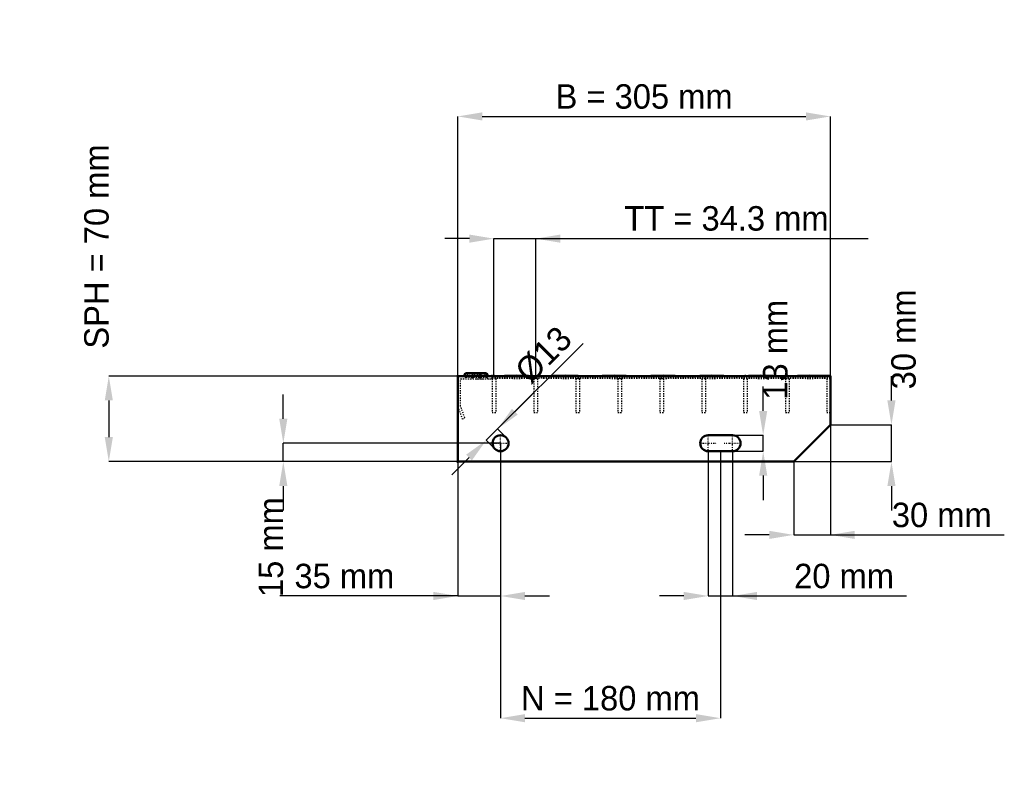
# Model space of a CAD drawing. Header units: millimetres. Extents: x -359 to 447, y -257 to 362.
import ezdxf

# ---------------------------------------------------------------- set-up
doc = ezdxf.new("R2010")
doc.units = ezdxf.units.MM
doc.linetypes.add('Center', pattern=[1.5, 0.45, -0.5, 0.05, -0.5])
doc.linetypes.add('Dashed', pattern=[2, 1, -1])
for name, color, linetype, lineweight in [('2d ConnectionPoints', 7, 'Continuous', 50), ('AM_0', 7, 'Continuous', 50), ('AM_5', 3, 'Continuous', 25), ('AM_7', 7, 'Center', 25), ('AM_9', 6, 'Dashed', 25)]:
    doc.layers.add(name, color=color, linetype=linetype, lineweight=lineweight)
doc.dimstyles.new('ISO-25', dxfattribs={"dimtxt": 2.5, "dimasz": 2.5, "dimexe": 1.25, "dimexo": 0.625, "dimtad": 1, "dimtxsty": 'Standard', "dimcen": 2.5, "dimadec": 0, "dimazin": 0, "dimtfac": 1, "dimtmove": 0, "dimatfit": 3, "dimfxl": 1, "dimarcsym": 0})

# ---------------------------------------------------------------- blocks, each defined once
blk = doc.blocks.new('1_ioia2gfblk3twgu510dmku9xd________0_in_L10002316SP33034383350_0')
at = {"layer": 'AM_0'}
for p, q in [((28, 70), (48, 70.33)), ((48, 70.33), (68, 70)), ((48, 70.33), (48, 70)), ((68, 70), (88, 70.33)), ((88, 70.33), (108, 70)), ((88, 70.33), (88, 70)), ((108, 70), (128, 70.33)), ((128, 70.33), (148, 70)), ((128, 70.33), (128, 70)), ((148, 70), (168, 70.33)), ((168, 70.33), (188, 70)), ((168, 70.33), (168, 70)), ((188, 70), (208, 70.33)), ((208, 70.33), (228, 70)), ((208, 70.33), (208, 70)), ((228, 70), (248, 70.33)), ((248, 70.33), (268, 70)), ((248, 70.33), (248, 70)), ((268, 70), (288, 70.33)), ((288, 70.33), (305, 70.05)), ((288, 70.33), (288, 70)), ((305, 70.01), (305, 70.05)), ((305, 70), (305, 70.01))]:
    blk.add_line(p, q, dxfattribs=at)
at = {"layer": 'AM_9'}
for p, q in [((28, 70), (68, 68.4)), ((28, 68.4), (68, 70)), ((28, 68.4), (48, 68.07)), ((48, 70), (48, 68.07)), ((48, 68.07), (68, 68.4)), ((68, 70), (108, 68.4)), ((68, 68.4), (108, 70)), ((68, 70), (68, 68.4)), ((68, 68.4), (88, 68.07)), ((88, 70), (88, 68.07)), ((88, 68.07), (108, 68.4)), ((108, 70), (148, 68.4)), ((108, 68.4), (148, 70)), ((108, 70), (108, 68.4)), ((108, 68.4), (128, 68.07)), ((128, 70), (128, 68.07)), ((128, 68.07), (148, 68.4)), ((148, 70), (188, 68.4)), ((148, 68.4), (188, 70)), ((148, 70), (148, 68.4)), ((148, 68.4), (168, 68.07)), ((168, 70), (168, 68.07)), ((168, 68.07), (188, 68.4)), ((188, 70), (228, 68.4)), ((188, 70), (188, 68.4)), ((188, 68.4), (228, 70)), ((188, 68.4), (208, 68.07)), ((208, 70), (208, 68.07)), ((208, 68.07), (228, 68.4)), ((228, 70), (268, 68.4)), ((228, 70), (228, 68.4)), ((228, 68.4), (268, 70)), ((228, 68.4), (248, 68.07)), ((248, 70), (248, 68.07)), ((248, 68.07), (268, 68.4)), ((268, 70), (305, 68.52)), ((268, 70), (268, 68.4)), ((268, 68.4), (305, 69.88)), ((268, 68.4), (288, 68.07)), ((288, 70), (288, 68.07)), ((288, 68.07), (305, 68.35))]:
    blk.add_line(p, q, dxfattribs=at)
blk = doc.blocks.new('2_L1000350381323FRONT_0_in_L10002316SP33034383350_0')
at = {"layer": 'AM_0'}
for p, q in [((6.43, 72.46), (5.01, 70)), ((6.43, 72.46), (23.57, 72.46)), ((18.99, 70), (17.57, 72.46)), ((24.99, 70), (23.57, 72.46))]:
    blk.add_line(p, q, dxfattribs=at)
at = {"layer": 'AM_7'}
for p, q in [((12, 73), (12, 67.5)), ((18, 73), (18, 67.5))]:
    blk.add_line(p, q, dxfattribs=at)
at = {"layer": 'AM_9'}
for p, q in [((2.25, 67.75), (28, 67.75)), ((2.25, 45.4), (2.25, 67.75)), ((7.89, 71.62), (6.3, 68.87)), ((23.7, 68.87), (6.3, 68.87)), ((6.43, 72.46), (7.89, 71.62)), ((22.11, 71.62), (7.89, 71.62)), ((12.43, 72.46), (11.01, 70)), ((13.89, 71.62), (12.3, 68.87)), ((12.43, 72.46), (13.89, 71.62)), ((16.11, 71.62), (17.57, 72.46)), ((17.7, 68.87), (16.11, 71.62)), ((19.28, 67.81), (21.08, 67.75)), ((22.11, 71.62), (23.57, 72.46)), ((23.7, 68.87), (22.11, 71.62)), ((28, 67.75), (28, 70)), ((0, 45), (3.64, 35)), ((5.75, 35.77), (2.25, 45.4)), ((3.64, 35), (5.75, 35.77))]:
    blk.add_line(p, q, dxfattribs=at)
blk.add_lwpolyline([(14.92, 67.75), (16.46, 67.8), (18, 67.84), (19.28, 67.81)], dxfattribs=at)
for centre, start, end in [((4.35, 70), 270, 330), ((10.35, 70), 270, 330), ((19.65, 70), 210, 270), ((25.65, 70), 210, 270)]:
    blk.add_arc(centre, 2.25, start, end, dxfattribs=at)
blk = doc.blocks.new('3_L100003038133HORIZONTAL1_0_in_L10002316SP33034383350_0')
at = {"layer": 'AM_9'}
for p, q in [((302, 70), (302, 40)), ((302, 68.0685), (305, 68.0685)), ((305, 40), (302, 40))]:
    blk.add_line(p, q, dxfattribs=at)
blk = doc.blocks.new('4_L100003038133HORIZONTAL2_0_in_L10002316SP33034383350_0')
at = {"layer": 'AM_9'}
for p, q in [((268.31, 70), (268.31, 40)), ((268.31, 68.0685), (271.31, 68.0685)), ((271.31, 70), (271.31, 40)), ((271.31, 40), (268.31, 40))]:
    blk.add_line(p, q, dxfattribs=at)
blk = doc.blocks.new('5_L100003038133HORIZONTAL3_0_in_L10002316SP33034383350_0')
at = {"layer": 'AM_9'}
for p, q in [((233.98, 70), (233.98, 40)), ((233.98, 68.0685), (236.98, 68.0685)), ((236.98, 70), (236.98, 40)), ((236.98, 40), (233.98, 40))]:
    blk.add_line(p, q, dxfattribs=at)
blk = doc.blocks.new('6_L100003038133HORIZONTAL4_0_in_L10002316SP33034383350_0')
at = {"layer": 'AM_9'}
for p, q in [((199.65, 70), (199.65, 40)), ((199.65, 68.0685), (202.65, 68.0685)), ((202.65, 70), (202.65, 40)), ((202.65, 40), (199.65, 40))]:
    blk.add_line(p, q, dxfattribs=at)
blk = doc.blocks.new('7_L100003038133HORIZONTAL5_0_in_L10002316SP33034383350_0')
at = {"layer": 'AM_9'}
for p, q in [((165.32, 70), (165.32, 40)), ((165.32, 68.0685), (168.32, 68.0685)), ((168.32, 70), (168.32, 40)), ((168.32, 40), (165.32, 40))]:
    blk.add_line(p, q, dxfattribs=at)
blk = doc.blocks.new('8_L100003038133HORIZONTAL6_0_in_L10002316SP33034383350_0')
at = {"layer": 'AM_9'}
for p, q in [((130.99, 70), (130.99, 40)), ((130.99, 68.0685), (133.99, 68.0685)), ((133.99, 70), (133.99, 40)), ((133.99, 40), (130.99, 40))]:
    blk.add_line(p, q, dxfattribs=at)
blk = doc.blocks.new('9_L100003038133HORIZONTAL7_0_in_L10002316SP33034383350_0')
at = {"layer": 'AM_9'}
for p, q in [((96.66, 70), (96.66, 40)), ((96.66, 68.0685), (99.66, 68.0685)), ((99.66, 70), (99.66, 40)), ((99.66, 40), (96.66, 40))]:
    blk.add_line(p, q, dxfattribs=at)
blk = doc.blocks.new('10_L100003038133HORIZONTAL8_0_in_L10002316SP33034383350_0')
at = {"layer": 'AM_9'}
for p, q in [((62.33, 70), (62.33, 40)), ((62.33, 68.0685), (65.33, 68.0685)), ((65.33, 70), (65.33, 40)), ((65.33, 40), (62.33, 40))]:
    blk.add_line(p, q, dxfattribs=at)
blk = doc.blocks.new('11_L100003038133HORIZONTAL9_0_in_L10002316SP33034383350_0')
at = {"layer": 'AM_9'}
for p, q in [((28, 70), (28, 40)), ((28, 68.0685), (31, 68.0685)), ((31, 70), (31, 40)), ((31, 40), (28, 40))]:
    blk.add_line(p, q, dxfattribs=at)
blk = doc.blocks.new('12_L3051000350334332703LEFT_0_in_L10002316SP33034383350_0')
at = {"layer": 'AM_0'}
for p, q in [((305, 70), (0, 70)), ((0, 70), (0, 0)), ((305, 30), (305, 70)), ((275, 0), (305, 30)), ((225, 21.5), (205, 21.5)), ((205, 8.5), (225, 8.5)), ((0, 0), (275, 0))]:
    blk.add_line(p, q, dxfattribs=at)
blk.add_circle((35, 15), 6.5, dxfattribs=at)
for centre, start, end in [((205, 15), 90, 270), ((225, 15), 270, 90)]:
    blk.add_arc(centre, 6.5, start, end, dxfattribs=at)
at = {"layer": 'AM_7'}
for p, q in [((35, 8.175), (35, 21.825)), ((205, 8.175), (205, 21.825)), ((225, 8.175), (225, 21.825)), ((28.175, 15), (41.825, 15)), ((198.175, 15), (211.825, 15)), ((218.175, 15), (231.825, 15))]:
    blk.add_line(p, q, dxfattribs=at)
blk = doc.blocks.new('*D13')
at = {"layer": 'AM_5', "color": 0, "lineweight": -2}
for p, q in [((0, 70), (0, 282.46)), ((20, 282.46), (285, 282.46)), ((305, 70), (305, 282.46))]:
    blk.add_line(p, q, dxfattribs=at)
at = {"layer": 'AM_5', "color": 0}
for points in [[(20, 285.79), (20, 279.13), (0, 282.46)], [(285, 279.13), (285, 285.79), (305, 282.46)]]:
    blk.add_solid(points, dxfattribs=at)
at = {"layer": 'Defpoints', "color": 0}
for p in [(305, 282.46), (0, 70), (305, 70)]:
    blk.add_point(p, dxfattribs=at)
at = {"layer": 'AM_5', "color": 0, "insert": (152.5, 298.67), "char_height": 20, "attachment_point": 5}
blk.add_mtext('B = 305 mm', dxfattribs=at)
blk = doc.blocks.new('*D14')
at = {"layer": 'AM_5', "color": 0, "lineweight": -2}
for p, q in [((9.5, 182.46), (-10.5, 182.46)), ((29.5, 70), (29.5, 182.46)), ((29.5, 182.46), (63.83, 182.46)), ((63.83, 70), (63.83, 182.46)), ((63.83, 182.46), (336.06, 182.46)), ((83.83, 182.46), (103.83, 182.46))]:
    blk.add_line(p, q, dxfattribs=at)
at = {"layer": 'AM_5', "color": 0}
for points in [[(9.5, 179.13), (9.5, 185.79), (29.5, 182.46)], [(83.83, 185.79), (83.83, 179.13), (63.83, 182.46)]]:
    blk.add_solid(points, dxfattribs=at)
at = {"layer": 'Defpoints', "color": 0}
for p in [(63.83, 182.46), (29.5, 70), (63.83, 70)]:
    blk.add_point(p, dxfattribs=at)
at = {"layer": 'AM_5', "color": 0, "insert": (219.95, 198.89), "char_height": 20, "attachment_point": 5}
blk.add_mtext('TT = 34.3 mm', dxfattribs=at)
blk = doc.blocks.new('*D15')
at = {"layer": 'AM_5', "color": 0, "lineweight": -2}
for p, q in [((0, 70), (-285.71, 70)), ((-285.71, 50), (-285.71, 20)), ((0, 0), (-285.71, 0))]:
    blk.add_line(p, q, dxfattribs=at)
at = {"layer": 'AM_5', "color": 0}
for points in [[(-282.38, 50), (-289.05, 50), (-285.71, 70)], [(-289.05, 20), (-282.38, 20), (-285.71, 0)]]:
    blk.add_solid(points, dxfattribs=at)
at = {"layer": 'Defpoints', "color": 0}
for p in [(0, 70), (-285.71, 0), (0, 0)]:
    blk.add_point(p, dxfattribs=at)
at = {"layer": 'AM_5', "color": 0, "insert": (-295.71, 176), "char_height": 20, "attachment_point": 5, "rotation": 90}
blk.add_mtext('SPH = 70 mm', dxfattribs=at)
blk = doc.blocks.new('*D16')
at = {"layer": 'AM_5', "color": 0, "lineweight": -2}
for p, q in [((-142.86, 35), (-142.86, 55)), ((35, 15), (-142.86, 15)), ((-142.86, 0), (-142.86, 15)), ((0, 0), (-142.86, 0)), ((-142.86, -20), (-142.86, -40))]:
    blk.add_line(p, q, dxfattribs=at)
at = {"layer": 'AM_5', "color": 0}
for points in [[(-146.19, 35), (-139.52, 35), (-142.86, 15)], [(-139.52, -20), (-146.19, -20), (-142.86, 0)]]:
    blk.add_solid(points, dxfattribs=at)
at = {"layer": 'Defpoints', "color": 0}
for p in [(-142.86, 15), (35, 15), (0, 0)]:
    blk.add_point(p, dxfattribs=at)
at = {"layer": 'AM_5', "color": 0, "insert": (-152.86, -70), "char_height": 20, "attachment_point": 5, "rotation": 90}
blk.add_mtext('15 mm', dxfattribs=at)
blk = doc.blocks.new('*D17')
at = {"layer": 'AM_5', "color": 0, "lineweight": -2}
for p, q in [((35, 15), (35, -110)), ((0, 0), (0, -110)), ((0, -110), (-145.72, -110)), ((-20, -110), (-40, -110)), ((0, -110), (35, -110)), ((55, -110), (75, -110))]:
    blk.add_line(p, q, dxfattribs=at)
at = {"layer": 'AM_5', "color": 0}
for points in [[(-20, -113.33), (-20, -106.67), (0, -110)], [(55, -106.67), (55, -113.33), (35, -110)]]:
    blk.add_solid(points, dxfattribs=at)
at = {"layer": 'Defpoints', "color": 0}
for p in [(35, 15), (0, 0), (35, -110)]:
    blk.add_point(p, dxfattribs=at)
at = {"layer": 'AM_5', "color": 0, "insert": (-92.86, -93.79), "char_height": 20, "attachment_point": 5}
blk.add_mtext('35 mm', dxfattribs=at)
blk = doc.blocks.new('*D18')
at = {"layer": 'AM_5', "color": 0, "lineweight": -2}
for p, q in [((205, 8.5), (205, -110)), ((225, 8.5), (225, -110)), ((185, -110), (165, -110)), ((205, -110), (225, -110)), ((225, -110), (367.45, -110)), ((245, -110), (265, -110))]:
    blk.add_line(p, q, dxfattribs=at)
at = {"layer": 'AM_5', "color": 0}
for points in [[(185, -113.33), (185, -106.67), (205, -110)], [(245, -106.67), (245, -113.33), (225, -110)]]:
    blk.add_solid(points, dxfattribs=at)
at = {"layer": 'Defpoints', "color": 0}
for p in [(205, 8.5), (225, 8.5), (225, -110)]:
    blk.add_point(p, dxfattribs=at)
at = {"layer": 'AM_5', "color": 0, "insert": (316.23, -93.79), "char_height": 20, "attachment_point": 5}
blk.add_mtext('20 mm', dxfattribs=at)
blk = doc.blocks.new('*D19')
at = {"layer": 'AM_5', "color": 0, "lineweight": -2}
for p, q in [((250, 41.5), (250, 61.5)), ((225, 21.5), (250, 21.5)), ((250, 8.5), (250, 21.5)), ((225, 8.5), (250, 8.5)), ((250, -11.5), (250, -31.5))]:
    blk.add_line(p, q, dxfattribs=at)
at = {"layer": 'AM_5', "color": 0}
for points in [[(246.67, 41.5), (253.33, 41.5), (250, 21.5)], [(253.33, -11.5), (246.67, -11.5), (250, 8.5)]]:
    blk.add_solid(points, dxfattribs=at)
at = {"layer": 'Defpoints', "color": 0}
for p in [(225, 21.5), (250, 21.5), (225, 8.5)]:
    blk.add_point(p, dxfattribs=at)
at = {"layer": 'AM_5', "color": 0, "insert": (260, 91.5), "char_height": 20, "attachment_point": 5, "rotation": 90}
blk.add_mtext('13 mm', dxfattribs=at)
blk = doc.blocks.new('*D20')
at = {"layer": 'AM_5', "color": 0, "lineweight": -2}
for p, q in [((305, 30), (305, -60)), ((275, 0), (275, -60)), ((255, -60), (235, -60)), ((275, -60), (305, -60)), ((305, -60), (447.4, -60)), ((325, -60), (345, -60))]:
    blk.add_line(p, q, dxfattribs=at)
at = {"layer": 'AM_5', "color": 0}
for points in [[(255, -63.33), (255, -56.67), (275, -60)], [(325, -56.67), (325, -63.33), (305, -60)]]:
    blk.add_solid(points, dxfattribs=at)
at = {"layer": 'Defpoints', "color": 0}
for p in [(305, 30), (275, 0), (305, -60)]:
    blk.add_point(p, dxfattribs=at)
at = {"layer": 'AM_5', "color": 0, "insert": (396.2, -43.79), "char_height": 20, "attachment_point": 5}
blk.add_mtext('30 mm', dxfattribs=at)
blk = doc.blocks.new('*D21')
at = {"layer": 'AM_5', "color": 0, "lineweight": -2}
for p, q in [((355, 50), (355, 70)), ((305, 30), (355, 30)), ((355, 0), (355, 30)), ((275, 0), (355, 0)), ((355, -20), (355, -40))]:
    blk.add_line(p, q, dxfattribs=at)
at = {"layer": 'AM_5', "color": 0}
for points in [[(351.67, 50), (358.33, 50), (355, 30)], [(358.33, -20), (351.67, -20), (355, 0)]]:
    blk.add_solid(points, dxfattribs=at)
at = {"layer": 'Defpoints', "color": 0}
for p in [(305, 30), (355, 30), (275, 0)]:
    blk.add_point(p, dxfattribs=at)
at = {"layer": 'AM_5', "color": 0, "insert": (365, 100), "char_height": 20, "attachment_point": 5, "rotation": 90}
blk.add_mtext('30 mm', dxfattribs=at)
blk = doc.blocks.new('*D22')
at = {"layer": 'AM_5', "color": 0, "lineweight": -2}
for p, q in [((35, 15), (35, -210)), ((215, 8.5), (215, -210)), ((55, -210), (195, -210))]:
    blk.add_line(p, q, dxfattribs=at)
at = {"layer": 'AM_5', "color": 0}
for points in [[(55, -206.67), (55, -213.33), (35, -210)], [(195, -213.33), (195, -206.67), (215, -210)]]:
    blk.add_solid(points, dxfattribs=at)
at = {"layer": 'Defpoints', "color": 0}
for p in [(35, 15), (215, 8.5), (215, -210)]:
    blk.add_point(p, dxfattribs=at)
at = {"layer": 'AM_5', "color": 0, "insert": (125, -193.79), "char_height": 20, "attachment_point": 5}
blk.add_mtext('N = 180 mm', dxfattribs=at)
blk = doc.blocks.new('*D23')
at = {"layer": 'AM_5', "color": 0, "lineweight": -2}
for p, q in [((32.53, 26.67), (102.61, 96.75)), ((46.67, 40.81), (60.81, 54.95)), ((23.33, 17.47), (32.53, 26.67)), ((39.6, 19.6), (32.53, 26.67)), ((30.4, 10.4), (23.33, 17.47)), ((9.19, 3.33), (-4.95, -10.81))]:
    blk.add_line(p, q, dxfattribs=at)
at = {"layer": 'AM_5', "color": 0}
for points in [[(44.31, 43.17), (49.02, 38.45), (32.53, 26.67)], [(11.55, 0.98), (6.83, 5.69), (23.33, 17.47)]]:
    blk.add_solid(points, dxfattribs=at)
at = {"layer": 'Defpoints', "color": 0}
for p in [(32.53, 26.67), (39.6, 19.6), (30.4, 10.4)]:
    blk.add_point(p, dxfattribs=at)
at = {"layer": 'AM_5', "color": 0, "insert": (70.25, 87.32), "char_height": 20, "attachment_point": 5, "rotation": 45}
blk.add_mtext('Ø13', dxfattribs=at)

msp = doc.modelspace()

# ---------------------------------------------------------------- linework, layer by layer
at = {"layer": '2d ConnectionPoints'}
for p in [(0, 70), (0, 70), (0, 70), (0, 70), (0, 70), (0, 70), (28, 70), (29.5, 70), (29.5, 70), (63.83, 70), (63.83, 70), (98.16, 70), (98.16, 70), (132.49, 70), (132.49, 70), (166.82, 70), (166.82, 70), (201.15, 70), (201.15, 70), (235.48, 70), (235.48, 70), (269.81, 70), (269.81, 70), (303.5, 70), (0, 0), (0, 0)]:
    msp.add_point(p, dxfattribs=at)

# ---------------------------------------------------------------- block references
for name in ['2_L1000350381323FRONT_0_in_L10002316SP33034383350_0', '12_L3051000350334332703LEFT_0_in_L10002316SP33034383350_0', '1_ioia2gfblk3twgu510dmku9xd________0_in_L10002316SP33034383350_0', '11_L100003038133HORIZONTAL9_0_in_L10002316SP33034383350_0', '10_L100003038133HORIZONTAL8_0_in_L10002316SP33034383350_0', '9_L100003038133HORIZONTAL7_0_in_L10002316SP33034383350_0', '8_L100003038133HORIZONTAL6_0_in_L10002316SP33034383350_0', '7_L100003038133HORIZONTAL5_0_in_L10002316SP33034383350_0', '6_L100003038133HORIZONTAL4_0_in_L10002316SP33034383350_0', '5_L100003038133HORIZONTAL3_0_in_L10002316SP33034383350_0', '4_L100003038133HORIZONTAL2_0_in_L10002316SP33034383350_0', '3_L100003038133HORIZONTAL1_0_in_L10002316SP33034383350_0']:
    msp.add_blockref(name, (0, 0))

# ---------------------------------------------------------------- dimensions: what is measured, and where the dimension line sits
at = {"layer": 'AM_5'}
for base, p1, p2, text, picture, middle in [((305, 282.46), (0, 70), (305, 70), 'B = 305 mm', '*D13', (152.5, 282.46)), ((63.83, 182.46), (29.5, 70), (63.83, 70), 'TT = 34.3 mm', '*D14', (219.945, 182.46)), ((305, -60), (275, 0), (305, 30), '30 mm', '*D20', (396.2, -60)), ((35, -110), (0, 0), (35, 15), '35 mm', '*D17', (-92.861, -110)), ((215, -210), (35, 15), (215, 8.5), 'N = 180 mm', '*D22', (125, -210)), ((225, -110), (205, 8.5), (225, 8.5), '20 mm', '*D18', (316.227, -110))]:
    dim = msp.add_linear_dim(base=base, p1=p1, p2=p2, text=text, dimstyle='ISO-25', override={"dimtxt": 20, "dimasz": 20, "dimexe": 0, "dimexo": 0, "dimgap": 6}, dxfattribs=at)
    dim.commit()
    dim.dimension.update_dxf_attribs({"geometry": picture, "text_midpoint": middle, "dimtype": 160})
for base, p1, p2, text, picture, middle in [((-285.714, 0), (0, 70), (0, 0), 'SPH = 70 mm', '*D15', (-295.714, 176)), ((355, 30), (275, 0), (305, 30), '30 mm', '*D21', (365, 100)), ((250, 21.5), (225, 8.5), (225, 21.5), '13 mm', '*D19', (260, 91.5)), ((-142.857, 15), (0, 0), (35, 15), '15 mm', '*D16', (-152.857, -70))]:
    dim = msp.add_linear_dim(base=base, p1=p1, p2=p2, angle=90, text=text, dimstyle='ISO-25', override={"dimtxt": 20, "dimasz": 20, "dimexe": 0, "dimexo": 0, "dimgap": 6}, dxfattribs=at)
    dim.commit()
    dim.dimension.update_dxf_attribs({"geometry": picture, "text_midpoint": middle, "dimtype": 160, "text_rotation": 90})
dim = msp.add_linear_dim(base=(32.525, 26.667), p1=(30.404, 10.404), p2=(39.596, 19.596), angle=45, text='Ø13', dimstyle='ISO-25', override={"dimtxt": 20, "dimasz": 20, "dimexe": 0, "dimexo": 0, "dimgap": 6}, dxfattribs=at)
dim.commit()
dim.dimension.update_dxf_attribs({"geometry": '*D23', "text_midpoint": (81.711, 75.853), "dimtype": 161})

doc.saveas('drawing.dxf')
